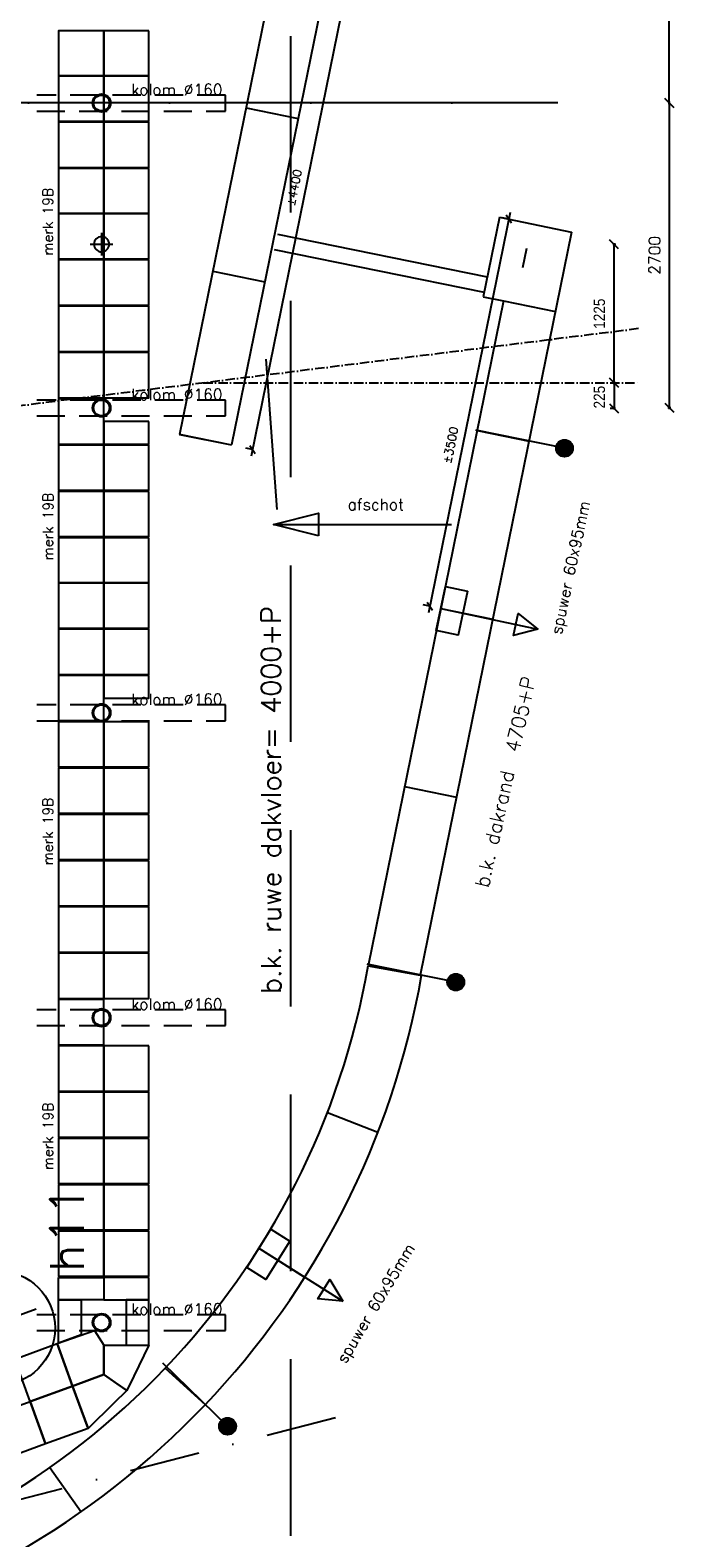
# Model space of a CAD drawing. Extents: x -84256 to 172857, y -58817 to 112048.
# Tile 73 of 90: x 48163 to 53863, y 67639 to 80991. Entities that reach past the tile are written whole.
import ezdxf
from ezdxf.enums import TextEntityAlignment as Align

# ---------------------------------------------------------------- set-up
doc = ezdxf.new("R2010")
doc.units = 0
doc.header["$LTSCALE"] = 50
doc.header["$MEASUREMENT"] = 0
doc.header["$PDMODE"] = 3
doc.header["$PDSIZE"] = 0.001
for name, pattern in [('DASHDOT', [25, 12.5, -6.25, 0, -6.25]), ('DASHED', [0.75, 0.5, -0.25]), ('DD1', [2.66667, 1.66667, -0.5, 0, -0.5]), ('HIDDEN', [9.375, 6.25, -3.125])]:
    doc.linetypes.add(name, pattern=pattern)
doc.layers.get('0').update_dxf_attribs({"linetype": 'CONTINUOUS'})
doc.layers.get('DEFPOINTS').update_dxf_attribs({"linetype": 'CONTINUOUS'})
for name, color, linetype in [('_BRANDCOMPART', 6, 'DASHDOT'), ('_DETAILNUMMERS', 4, 'CONTINUOUS'), ('_DETAILNUMMERSTEKST', 4, 'CONTINUOUS'), ('A--01A1_ACEER', 1, 'CONTINUOUS'), ('A--L21--', 3, 'CONTINUOUS'), ('A--L21A3_BUITENWAND', 3, 'CONTINUOUS'), ('A--L21D1_BUITENWAND', 1, 'CONTINUOUS'), ('A--L22A4_BINNENWAND', 4, 'CONTINUOUS'), ('A--L27-A2-_DAKEN', 2, 'CONTINUOUS'), ('A--L27A1_DAKEN', 1, 'CONTINUOUS'), ('A--L28--', 7, 'CONTINUOUS'), ('A--L32--_F123-', 1, 'CONTINUOUS'), ('A--L52--', 7, 'CONTINUOUS'), ('A--L52--_F123-', 7, 'CONTINUOUS'), ('A--M$1A-_F123-', 1, 'CONTINUOUS'), ('A--M1$A-_F123-', 1, 'CONTINUOUS'), ('A--T$1A-25_TEKST', 2, 'CONTINUOUS'), ('A--T$1A-35_TEKST', 3, 'CONTINUOUS'), ('A--T01A-25_TEKST', 2, 'CONTINUOUS'), ('A--T01A-35_TEKST', 3, 'CONTINUOUS'), ('BETONTEGELS', 1, 'CONTINUOUS'), ('STRAMIEN', 1, 'DD1'), ('TEKSTKOZIJNMERK', 2, 'CONTINUOUS'), ('X--LR---_CP', 7, 'CONTINUOUS')]:
    doc.layers.add(name, color=color, linetype=linetype)
doc.styles.add('ALFA-0_25', font='ROMANS')
doc.styles.add('B-01', font='SIMPLEX.SHX', dxfattribs={"width": 0.8, "height": 4.5})
doc.styles.add('HIEMSTRA', font='romans.shx')
doc.styles.get("Standard").update_dxf_attribs({"font": 'txt', "width": 0.9})
doc.dimstyles.new('BEILEN', dxfattribs={"dimscale": 40, "dimtxt": 2.5, "dimasz": 2, "dimexe": 0.3, "dimexo": 0.3, "dimgap": 2, "dimtad": 1, "dimdec": 0, "dimzin": 0, "dimdsep": 46, "dimtxsty": 'HIEMSTRA', "dimblk1": 'OBLIQUE', "dimblk2": 'OBLIQUE', "dimsah": 1, "dimcen": -0.09, "dimdle": 0.3, "dimse1": 1, "dimclrd": 2, "dimclre": 2, "dimclrt": 3, "dimadec": 0, "dimazin": 0, "dimtfac": 1, "dimtdec": 4, "dimtofl": 0, "dimtmove": 2, "dimatfit": 3, "dimldrblk": 'OBLIQUE', "dimfxl": 1, "dimtvp": 625, "dimtolj": 1, "dimtzin": 0, "dimarcsym": 0})
doc.dimstyles.new('STANDARD$0', dxfattribs={"dimscale": 50, "dimtxt": 2.5, "dimasz": 2, "dimexe": 2, "dimexo": 0, "dimgap": 2, "dimtad": 1, "dimdec": 0, "dimzin": 0, "dimdsep": 46, "dimtxsty": 'ALFA-0_25', "dimblk1": 'OBLIQUE', "dimblk2": 'OBLIQUE', "dimsah": 1, "dimcen": -3, "dimdle": 2, "dimclrd": 1, "dimclre": 1, "dimclrt": 2, "dimadec": 0, "dimazin": 0, "dimtfac": 0.666667, "dimtofl": 0, "dimtmove": 2, "dimatfit": 3, "dimldrblk": 'OBLIQUE', "dimfxl": 1, "dimtvp": 0.833333, "dimtolj": 1, "dimtzin": 0, "dimarcsym": 0})

# ---------------------------------------------------------------- blocks, each defined once
blk = doc.blocks.new('_OBLIQUE')
at = {"color": 0, "linetype": 'ByBlock'}
blk.add_line((-0.5, -0.5), (0.5, 0.5), dxfattribs=at)
blk = doc.blocks.new('*D62')
at = {"layer": 'A--M$1A-_F123-', "color": 2, "lineweight": -2, "transparency": 16777216}
for p, q in [((53823, 80359), (53823, 77635)), ((53837, 77647), (53811, 77647))]:
    blk.add_line(p, q, dxfattribs=at)
at = {"layer": 'DEFPOINTS', "color": 0, "transparency": 16777216}
for p in [(53849, 80347), (53823, 77647), (53849, 77647)]:
    blk.add_point(p, dxfattribs=at)
at = {"layer": 'A--M$1A-_F123-', "color": 2, "lineweight": -2, "transparency": 16777216, "xscale": 80, "yscale": 80, "zscale": 80}
for p, rotation in [((53823, 80347), 90), ((53823, 77647), 270)]:
    blk.add_blockref('_OBLIQUE', p, dxfattribs=dict(at, rotation=rotation))
at = {"layer": 'A--M$1A-_F123-', "color": 3, "transparency": 16777216, "insert": (53693, 78997), "char_height": 100, "attachment_point": 5, "rotation": 90, "style": 'HIEMSTRA'}
blk.add_mtext('\\A1;2700', dxfattribs=at)
blk = doc.blocks.new('*D64')
at = {"layer": 'A--M$1A-_F123-', "color": 2, "lineweight": -2, "transparency": 16777216}
for p, q in [((53823, 80335), (53823, 83059)), ((53837, 83047), (53811, 83047))]:
    blk.add_line(p, q, dxfattribs=at)
at = {"layer": 'DEFPOINTS', "color": 0, "transparency": 16777216}
for p in [(53823, 83047), (53849, 83047), (53849, 80347)]:
    blk.add_point(p, dxfattribs=at)
at = {"layer": 'A--M$1A-_F123-', "color": 2, "lineweight": -2, "transparency": 16777216, "xscale": 80, "yscale": 80, "zscale": 80}
for p, rotation in [((53823, 83047), 90), ((53823, 80347), 270)]:
    blk.add_blockref('_OBLIQUE', p, dxfattribs=dict(at, rotation=rotation))
at = {"layer": 'A--M$1A-_F123-', "color": 3, "transparency": 16777216, "insert": (53693, 81697), "char_height": 100, "attachment_point": 5, "rotation": 90, "style": 'HIEMSTRA'}
blk.add_mtext('\\A1;2700', dxfattribs=at)
blk = doc.blocks.new('*D196')
at = {"layer": 'A--M$1A-_F123-', "color": 2, "lineweight": -2, "transparency": 16777216}
for p, q in [((53334, 77880), (53334, 77631)), ((53299, 77643), (53346, 77643))]:
    blk.add_line(p, q, dxfattribs=at)
at = {"layer": 'DEFPOINTS', "color": 0, "transparency": 16777216}
for p in [(53287, 77868), (53287, 77643), (53334, 77643)]:
    blk.add_point(p, dxfattribs=at)
at = {"layer": 'A--M$1A-_F123-', "color": 2, "lineweight": -2, "transparency": 16777216, "xscale": 80, "yscale": 80, "zscale": 80}
for p, rotation in [((53334, 77868), 90), ((53334, 77643), 270)]:
    blk.add_blockref('_OBLIQUE', p, dxfattribs=dict(at, rotation=rotation))
at = {"layer": 'A--M$1A-_F123-', "color": 3, "transparency": 16777216, "insert": (53204, 77741), "char_height": 100, "attachment_point": 5, "rotation": 90}
blk.add_mtext('\\A1;225', dxfattribs=at)
blk = doc.blocks.new('*D197')
at = {"layer": 'A--M$1A-_F123-', "color": 2, "lineweight": -2, "transparency": 16777216}
for p, q in [((53351, 79093), (53322, 79093)), ((53334, 77856), (53334, 79105))]:
    blk.add_line(p, q, dxfattribs=at)
at = {"layer": 'DEFPOINTS', "color": 0, "transparency": 16777216}
for p in [(53334, 79093), (53363, 79093), (53363, 77868)]:
    blk.add_point(p, dxfattribs=at)
at = {"layer": 'A--M$1A-_F123-', "color": 2, "lineweight": -2, "transparency": 16777216, "xscale": 80, "yscale": 80, "zscale": 80}
for p, rotation in [((53334, 79093), 90), ((53334, 77868), 270)]:
    blk.add_blockref('_OBLIQUE', p, dxfattribs=dict(at, rotation=rotation))
at = {"layer": 'A--M$1A-_F123-', "color": 3, "transparency": 16777216, "insert": (53204, 78480), "char_height": 100, "attachment_point": 5, "rotation": 90}
blk.add_mtext('\\A1;1225', dxfattribs=at)
blk = doc.blocks.new('DILATATIEVOEG')
at = {"layer": 'A--L21A3_BUITENWAND', "linetype": 'Continuous'}
h = blk.add_hatch(color=256, dxfattribs=at)
edge = h.paths.add_edge_path()
edge.add_arc((-800, 0), 75, 0, 360)
blk.add_line((-800, 0), (0, 0), dxfattribs=at)
blk.add_circle((-800, 0), 75, dxfattribs=at)
at = {"layer": 'X--LR---_CP', "linetype": 'Continuous'}
blk.add_point((0, 0), dxfattribs=at)
blk = doc.blocks.new('*D559')
at = {"layer": 'A--M1$A-_F123-', "color": 1, "lineweight": -2, "transparency": 16777216}
for p, q in [((52413, 79377), (51691, 75830)), ((52401, 79318), (52343, 79330)), ((51703, 75889), (51644, 75901))]:
    blk.add_line(p, q, dxfattribs=at)
at = {"layer": 'DEFPOINTS', "color": 0, "transparency": 16777216}
for p in [(52401, 79318), (51703, 75889), (51703, 75889)]:
    blk.add_point(p, dxfattribs=at)
at = {"layer": 'A--M1$A-_F123-', "color": 1, "lineweight": -2, "transparency": 16777216, "xscale": 60, "yscale": 60, "zscale": 60}
for p, rotation in [((52401, 79318), 78.4862903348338), ((51703, 75889), 258.4862903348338)]:
    blk.add_blockref('_OBLIQUE', p, dxfattribs=dict(at, rotation=rotation))
at = {"layer": 'A--M1$A-_F123-', "color": 2, "transparency": 16777216, "insert": (51885, 77316), "char_height": 75, "attachment_point": 5, "rotation": 78.4863, "style": 'ALFA-0_25'}
blk.add_mtext('\\A1;±3500', dxfattribs=at)
blk = doc.blocks.new('*D560')
at = {"layer": 'A--M1$A-_F123-', "color": 1, "lineweight": -2, "transparency": 16777216}
for p, q in [((51021, 81648), (50119, 77218)), ((51009, 81589), (50951, 81601)), ((50131, 77277), (50072, 77289))]:
    blk.add_line(p, q, dxfattribs=at)
at = {"layer": 'DEFPOINTS', "color": 0, "transparency": 16777216}
for p in [(51009, 81589), (50131, 77277), (50131, 77277)]:
    blk.add_point(p, dxfattribs=at)
at = {"layer": 'A--M1$A-_F123-', "color": 1, "lineweight": -2, "transparency": 16777216, "xscale": 60, "yscale": 60, "zscale": 60}
for p, rotation in [((51009, 81589), 78.48629033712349), ((50131, 77277), 258.4862903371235)]:
    blk.add_blockref('_OBLIQUE', p, dxfattribs=dict(at, rotation=rotation))
at = {"layer": 'A--M1$A-_F123-', "color": 2, "transparency": 16777216, "insert": (50501, 79596), "char_height": 75, "attachment_point": 5, "rotation": 78.4863, "style": 'ALFA-0_25'}
blk.add_mtext('\\A1;±4400', dxfattribs=at)
blk = doc.blocks.new('KOLOMSTAAL_160')
at = {"layer": 'A--01A1_ACEER', "linetype": 'Continuous'}
h = blk.add_hatch(color=256, dxfattribs=at)
edge = h.paths.add_edge_path()
edge.add_arc((-191476, 112325), 80, 0, 360)
edge = h.paths.add_edge_path(flags=16)
edge.add_arc((-191476, 112325), 70, 0, 360)
at = {"linetype": 'Continuous'}
for radius in [80, 70]:
    blk.add_circle((-191476, 112325), radius, dxfattribs=at)
blk = doc.blocks.new('S050003-')
at = {"layer": 'A--L52--_F123-', "color": 1, "linetype": 'Continuous'}
for points in [[(0, 0), (2, 0)], [(1, 1), (1, -1)]]:
    blk.add_lwpolyline(points, dxfattribs=at)
blk.add_lwpolyline([(0.33, 0, 1), (1.67, 0, 1)], format="xyb", close=True, dxfattribs=at)

msp = doc.modelspace()

# ---------------------------------------------------------------- linework, layer by layer
at = {"layer": '_BRANDCOMPART'}
msp.add_lwpolyline([(30494.6, 38221.7), (28457.9, 38236.7), (28457.9, 38236.7), (28457.9, 45608.5), (27870.4, 45675.5), (28200, 47293.7), (29563.6, 47293.7), (29893.6, 48913.5), (36087.2, 79318.8), (38726.9, 79318.8), (38727, 82343.2), (39358.5, 82343.2), (39358.5, 83251.9), (41161.4, 83251.9), (41154.9, 76346.4), (42676.3, 76346.4), (46227.6, 68844.3), (45422, 68503.3), (45422, 67290.8), (51065.6, 68757.4)], dxfattribs=at)
at = {"layer": '_DETAILNUMMERS'}
msp.add_circle((47873.9, 69496.6), 508.9, dxfattribs=at)
at = {"layer": 'A--01A1_ACEER', "linetype": 'Continuous'}
msp.add_line((52835.3, 80346), (46608.8, 80346), dxfattribs=at)
at = {"layer": 'A--L21--', "color": 1, "linetype": 'HIDDEN', "ltscale": 5}
msp.add_lwpolyline([(41433.5, 92734.3), (50467, 90313.8), (50467, 45692.5)], dxfattribs=at)
at = {"layer": 'A--L21D1_BUITENWAND', "linetype": 'DASHED', "ltscale": 10}
for points in [[(48220.9, 80275), (49891.8, 80275), (49891.8, 80415), (48220.9, 80415)], [(48220.9, 77575), (49891.8, 77575), (49891.8, 77715), (48220.9, 77715)], [(48220.9, 74875), (49891.8, 74875), (49891.8, 75015), (48220.9, 75015)], [(48220.9, 72175), (49891.8, 72175), (49891.8, 72315), (48220.9, 72315)], [(48220.9, 69475), (49891.8, 69475), (49891.8, 69615), (48220.9, 69615)], [(48220.9, 69475), (49891.8, 69475), (49891.8, 69615), (48220.9, 69615)]]:
    msp.add_lwpolyline(points, dxfattribs=at)
at = {"layer": 'A--L22A4_BINNENWAND', "linetype": 'Continuous'}
for p, q in [((52597.8, 90332.7), (49946.7, 77317.7)), ((52080.2, 90146.2), (49486.1, 77411.6)), ((52318.4, 79333.4), (52175.2, 78630.6)), ((52318.4, 79333.4), (52958.3, 79203)), ((50352.5, 79184.6), (52211, 78806)), ((52958.3, 79203), (51618, 72623.5)), ((50324.7, 79048.4), (52183.2, 78669.8)), ((52354.6, 78594.1), (51154.9, 72704.8)), ((52175.2, 78630.6), (52354.6, 78594.1)), ((49481.2, 77412.6), (49946.7, 77317.7))]:
    msp.add_line(p, q, dxfattribs=at)
for radius in [6890.3, 7370.3]:
    msp.add_arc((44370.6, 73896), radius, 282.70881, 350.04154, dxfattribs=at)
at = {"layer": 'A--L27-A2-_DAKEN'}
for p, q in [((51799.5, 75869.2), (52660.1, 75685.4)), ((50188, 70203.5), (50933.2, 69735.4))]:
    msp.add_line(p, q, dxfattribs=at)
for points in [[(52036.9, 76023), (51953.3, 75631.9), (51757.7, 75673.7), (51841.3, 76064.8)], [(52660.1, 75685.4), (52660.1, 75685.4), (52443.6, 75629.4), (52485.4, 75824.9)], [(50463.7, 70266.5), (50250.9, 69927.7), (50081.6, 70034.1), (50294.4, 70372.8)], [(50933.2, 69735.4), (50933.2, 69735.4), (50710.6, 69757.1), (50817, 69926.4)]]:
    msp.add_lwpolyline(points, close=True, dxfattribs=at)
at = {"layer": 'A--L27A1_DAKEN'}
msp.add_line((50317.3, 76613), (51894.6, 76613.8), dxfattribs=at)
msp.add_lwpolyline([(50717.3, 76513.2), (50317.3, 76613), (50317.3, 76613), (50717.2, 76713.2)], close=True, dxfattribs=at)
at = {"layer": 'A--L32--_F123-', "color": 1}
for p, q in [((50075, 80302.2), (50535.5, 80208.4)), ((52526.9, 78889.1), (52562, 79061.4)), ((49780.5, 78856.9), (50241.1, 78763.1)), ((52354.6, 78594.1), (52815.1, 78500.3)), ((50248.7, 78077), (50348.5, 76745.2)), ((52120.5, 77444.9), (52581, 77351.1)), ((49486.1, 77411.6), (49946.7, 77317.7)), ((49486.1, 77411.6), (49946.7, 77317.7)), ((51799.5, 75869.2), (52260, 75775.4)), ((51478.5, 74293.6), (51939.1, 74199.8)), ((51154.9, 72704.8), (51618, 72623.5)), ((50795.3, 71406), (51242.8, 71232.5)), ((50188, 70203.5), (50593.2, 69946.3)), ((49358.3, 69142.1), (49713.4, 68819)), ((48338, 68262.5), (48614.4, 67870.1))]:
    msp.add_line(p, q, dxfattribs=at)
at = {"layer": 'A--M$1A-_F123-', "linetype": 'Continuous'}
msp.add_line((48216, 69663), (45396.3, 68636.7), dxfattribs=at)
at = {"layer": 'BETONTEGELS'}
for points in [[(48814.4, 80986), (48414.4, 80986), (48414.4, 80586), (48814.4, 80586)], [(49214.4, 80986), (48814.4, 80986), (48814.4, 80586), (49214.4, 80586)], [(48814.4, 80586), (48414.4, 80586), (48414.4, 80186), (48814.4, 80186)], [(49214.4, 80586), (48814.4, 80586), (48814.4, 80186), (49214.4, 80186)], [(48814.4, 80176), (48414.4, 80176), (48414.4, 79776), (48814.4, 79776)], [(49214.4, 80176), (48814.4, 80176), (48814.4, 79776), (49214.4, 79776)], [(48814.4, 79766), (48414.4, 79766), (48414.4, 79366), (48814.4, 79366)], [(49214.4, 79766), (48814.4, 79766), (48814.4, 79366), (49214.4, 79366)], [(48814.4, 79366), (48414.4, 79366), (48414.4, 78966), (48814.4, 78966)], [(49214.4, 79366), (48814.4, 79366), (48814.4, 78966), (49214.4, 78966)], [(48814.4, 78956), (48414.4, 78956), (48414.4, 78556), (48814.4, 78556)], [(49214.4, 78956), (48814.4, 78956), (48814.4, 78556), (49214.4, 78556)], [(48814.4, 78546), (48414.4, 78546), (48414.4, 78146), (48814.4, 78146)], [(49214.4, 78546), (48814.4, 78546), (48814.4, 78146), (49214.4, 78146)], [(48814.4, 78136), (48414.4, 78136), (48414.4, 77736), (48814.4, 77736)], [(49214.4, 78136), (48814.4, 78136), (48814.4, 77736), (49214.4, 77736)], [(48814.4, 77726), (48414.4, 77726), (48414.4, 77326), (48814.4, 77326)], [(49214.4, 77526), (48814.4, 77526), (48814.4, 77326), (49214.4, 77326)], [(48814.4, 77316), (48414.4, 77316), (48414.4, 76916), (48814.4, 76916)], [(49214.4, 77316), (48814.4, 77316), (48814.4, 76916), (49214.4, 76916)], [(48814.4, 76906), (48414.4, 76906), (48414.4, 76506), (48814.4, 76506)], [(49214.4, 76906), (48814.4, 76906), (48814.4, 76506), (49214.4, 76506)], [(48814.4, 76496), (48414.4, 76496), (48414.4, 76096), (48814.4, 76096)], [(49214.4, 76496), (48814.4, 76496), (48814.4, 76096), (49214.4, 76096)], [(48814.4, 76096), (48414.4, 76096), (48414.4, 75696), (48814.4, 75696)], [(49214.4, 76096), (48814.4, 76096), (48814.4, 75696), (49214.4, 75696)], [(48814.4, 75686), (48414.4, 75686), (48414.4, 75286), (48814.4, 75286)], [(49214.4, 75686), (48814.4, 75686), (48814.4, 75286), (49214.4, 75286)], [(48814.4, 75276), (48414.4, 75276), (48414.4, 74876), (48814.4, 74876)], [(49214.4, 75276), (48814.4, 75276), (48814.4, 75076), (49214.4, 75076)], [(48814.4, 74866), (48414.4, 74866), (48414.4, 74466), (48814.4, 74466)], [(49214.4, 74866), (48814.4, 74866), (48814.4, 74466), (49214.4, 74466)], [(48814.4, 74456), (48414.4, 74456), (48414.4, 74056), (48814.4, 74056)], [(49214.4, 74456), (48814.4, 74456), (48814.4, 74056), (49214.4, 74056)], [(48814.4, 74046), (48414.4, 74046), (48414.4, 73646), (48814.4, 73646)], [(49214.4, 74046), (48814.4, 74046), (48814.4, 73646), (49214.4, 73646)], [(48814.4, 73636), (48414.4, 73636), (48414.4, 73236), (48814.4, 73236)], [(49214.4, 73636), (48814.4, 73636), (48814.4, 73236), (49214.4, 73236)], [(48814.4, 73226), (48414.4, 73226), (48414.4, 72826), (48814.4, 72826)], [(49214.4, 73226), (48814.4, 73226), (48814.4, 72826), (49214.4, 72826)], [(48814.4, 72816), (48414.4, 72816), (48414.4, 72416), (48814.4, 72416)], [(49214.4, 72816), (48814.4, 72816), (48814.4, 72416), (49214.4, 72416)], [(48814.4, 72406), (48414.4, 72406), (48414.4, 72006), (48814.4, 72006)], [(48814.4, 71996), (48414.4, 71996), (48414.4, 71596), (48814.4, 71596)], [(49214.4, 71996), (48814.4, 71996), (48814.4, 71596), (49214.4, 71596)], [(48814.4, 71586), (48414.4, 71586), (48414.4, 71186), (48814.4, 71186)], [(49214.4, 71586), (48814.4, 71586), (48814.4, 71186), (49214.4, 71186)], [(48814.4, 71176), (48414.4, 71176), (48414.4, 70776), (48814.4, 70776)], [(49214.4, 71176), (48814.4, 71176), (48814.4, 70776), (49214.4, 70776)], [(48814.4, 70766), (48414.4, 70766), (48414.4, 70366), (48814.4, 70366)], [(49214.4, 70766), (48814.4, 70766), (48814.4, 70366), (49214.4, 70366)], [(48814.4, 70356), (48414.4, 70356), (48414.4, 69956), (48814.4, 69956)], [(49214.4, 70356), (48814.4, 70356), (48814.4, 69956), (49214.4, 69956)], [(48414.4, 69946), (48814.4, 69946), (48814.4, 69746), (48414.4, 69746)], [(49214.4, 69946), (48814.4, 69946), (48814.4, 69746), (49214.4, 69746)], [(48614.4, 69746), (48614.1, 69436.1), (48415, 69363.7), (48414.4, 69746)], [(49014.4, 69746), (49014.4, 69346), (49214.4, 69346), (49214.4, 69746)], [(48538.5, 68983), (48401.7, 69358.9), (48733.1, 69475), (48814.4, 69346), (48814.4, 69346), (48815.3, 69084.8)], [(48162.6, 68846.2), (48025.8, 69222.1), (48401.7, 69358.9), (48538.5, 68983)], [(48815.3, 69084.8), (48814.4, 69346), (49214.4, 69346), (49079.7, 69069.8), (49017.8, 68943), (48933.5, 69002)], [(48675.3, 68607.1), (48538.5, 68983), (48815.3, 69084.8), (48916.1, 69014.3), (49017.8, 68943), (48900.8, 68828.3)], [(48299.5, 68470.3), (48162.6, 68846.2), (48538.5, 68983), (48675.3, 68607.1)], [(47923.6, 68333.5), (47786.8, 68709.4), (48162.6, 68846.2), (48299.5, 68470.3)]]:
    msp.add_lwpolyline(points, close=True, dxfattribs=at)
at = {"layer": 'STRAMIEN', "color": 40, "linetype": 'DASHDOT'}
msp.add_line((52835.3, 80346), (46608.8, 80346), dxfattribs=at)
at = {"layer": 'STRAMIEN'}
for p, q in [((53549.5, 78347.5), (40688.2, 76744.4)), ((49696.4, 77867.9), (53561.7, 77867.9))]:
    msp.add_line(p, q, dxfattribs=at)

# ---------------------------------------------------------------- block references
at = {"layer": 'A--L21--', "linetype": 'Continuous'}
for p, rotation in [((52110.9, 77447.9), 168.4862903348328), ((51147.8, 72720), 168.4862903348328), ((49337.4, 69184.8), 135.7842581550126)]:
    msp.add_blockref('DILATATIEVOEG', p, dxfattribs=dict(at, rotation=rotation))
at = {"layer": 'A--L28--', "linetype": 'Continuous'}
for p in [(240271, -31979.4), (240271, -34679.4), (240271, -37379.4), (240271, -40079.4), (240271, -42779.4)]:
    msp.add_blockref('KOLOMSTAAL_160', p, dxfattribs=at)
at = {"layer": 'A--L52--', "xscale": 100, "yscale": 100, "zscale": 100}
msp.add_blockref('S050003-', (48695.4, 79094.9), dxfattribs=at)

# ---------------------------------------------------------------- texts
at = {"layer": '_DETAILNUMMERSTEKST', "style": 'ALFA-0_25'}
msp.add_text('h11', height=300, rotation=90, dxfattribs=at).set_placement((48639.1, 69995))
at = {"layer": 'A--T$1A-25_TEKST', "style": 'B-01'}
for p in [(49056.4, 80415), (49056.4, 77715), (49056.4, 75015), (49056.4, 72315), (49056.4, 69615)]:
    msp.add_text('kolom %%c160', height=100, dxfattribs=at).set_placement(p)
for rotation, p in [(77.77169, (52867.7, 75633.9)), (59.09336, (50955.8, 69175.1))]:
    msp.add_text('spuwer 60x95mm', height=100, rotation=rotation, dxfattribs=at).set_placement(p)
at = {"layer": 'A--T$1A-35_TEKST', "color": 2, "style": 'B-01'}
msp.add_text('afschot', height=100, dxfattribs=at).set_placement((50975.1, 76740.5))
at = {"layer": 'A--T01A-25_TEKST', "style": 'HIEMSTRA'}
msp.add_text('b.k. dakrand  4705+P', height=125, rotation=77.25377, dxfattribs=at).set_placement((52641.8, 75250.8), align=Align.RIGHT)
at = {"layer": 'A--T01A-35_TEKST', "style": 'HIEMSTRA'}
msp.add_text('b.k. ruwe dakvloer= 4000+P', height=175, rotation=90, dxfattribs=at).set_placement((50383.6, 72456.4))
at = {"layer": 'TEKSTKOZIJNMERK', "style": 'B-01'}
for p in [(48364.4, 78996), (48366, 76296.9), (48364.4, 73596), (48366, 70896)]:
    msp.add_text('merk 19B', height=90, rotation=90, dxfattribs=at).set_placement(p)

# ---------------------------------------------------------------- dimensions: what is measured, and where the dimension line sits
at = {"layer": 'A--M$1A-_F123-'}
for base, p1, p2, override, picture, middle in [((53823.5, 83046.9), (53849, 80346.9), (53849, 83046.9), {"dimtxsty": 'HIEMSTRA'}, '*D64', (53693.5, 81696.9)), ((53823.5, 77646.9), (53849, 80346.9), (53849, 77646.9), {"dimtxsty": 'HIEMSTRA'}, '*D62', (53693.5, 78996.9)), ((53333.5, 79092.8), (53362.7, 77867.8), (53362.7, 79092.8), {"dimtxsty": 'Standard', "dimcen": -0.09, "dimtdec": 4}, '*D197', (53203.5, 78480.3))]:
    dim = msp.add_linear_dim(base=base, p1=p1, p2=p2, angle=90, dimstyle='BEILEN', override=override, dxfattribs=at)
    dim.commit()
    dim.dimension.update_dxf_attribs({"geometry": picture, "text_midpoint": middle})
dim = msp.add_linear_dim(base=(53333.5, 77642.8), p1=(53286.8, 77867.8), p2=(53286.8, 77642.8), angle=90, dimstyle='BEILEN', override={"dimtxsty": 'Standard', "dimcen": -0.09, "dimtdec": 4}, dxfattribs=at)
dim.commit()
dim.dimension.update_dxf_attribs({"geometry": '*D196', "text_midpoint": (53203.5, 77741.2), "dimtype": 160})
at = {"layer": 'A--M1$A-_F123-'}
for base, p1, p2, picture, middle in [((50131, 77277.2), (51009.3, 81589), (50131, 77277.2), '*D560', (50501.1, 79596.3)), ((51702.7, 75888.6), (52401.4, 79318.5), (51702.7, 75888.6), '*D559', (51884.6, 77315.7))]:
    dim = msp.add_linear_dim(base=base, p1=p1, p2=p2, angle=258.48629, text='±<>', dimstyle='STANDARD$0', override={"dimscale": 30, "dimblk1": 'OBLIQUE', "dimblk2": 'OBLIQUE'}, dxfattribs=at)
    dim.commit()
    dim.dimension.update_dxf_attribs({"geometry": picture, "text_midpoint": middle, "dimtype": 161})

doc.saveas('drawing.dxf')
